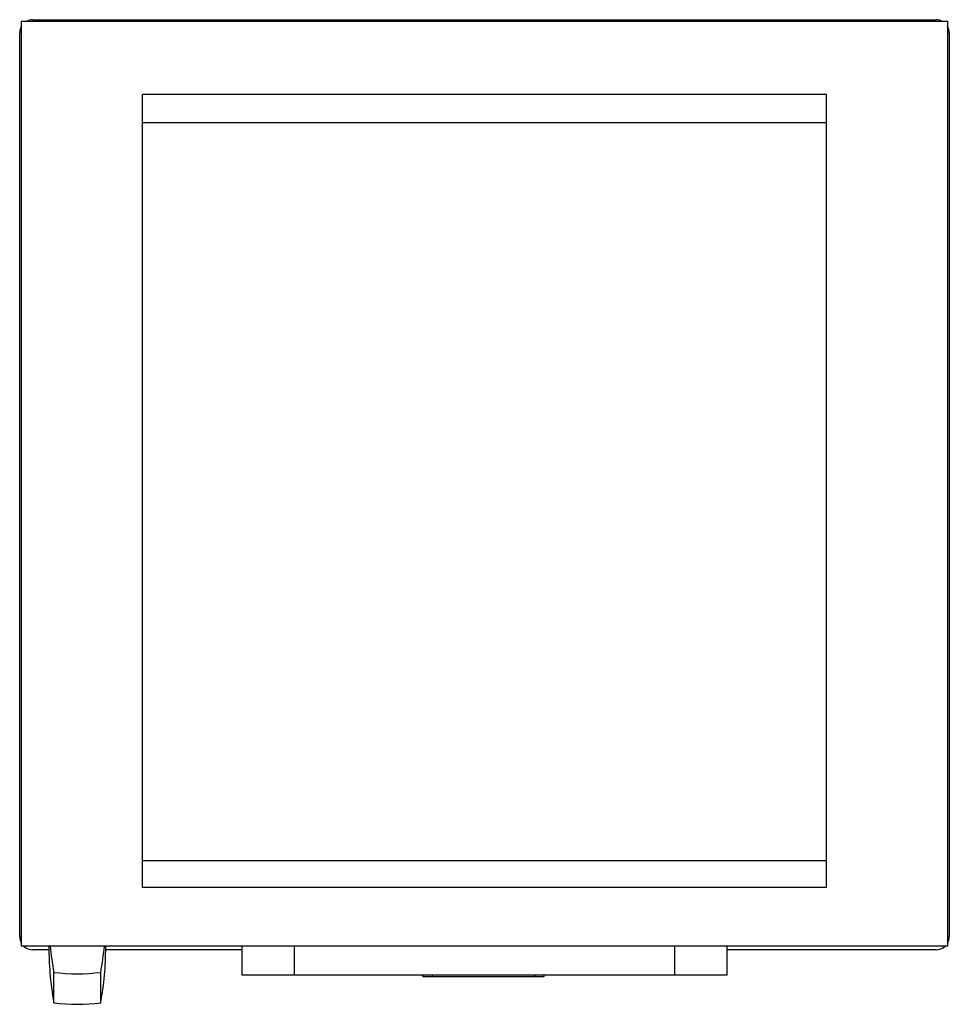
# Model space of a CAD drawing. Header units: millimetres. Extents: x 81 to 686, y 223 to 864.
import ezdxf

# ---------------------------------------------------------------- set-up
doc = ezdxf.new("R2010")
doc.units = ezdxf.units.MM
doc.header["$LTSCALE"] = 70.503412
doc.layers.get('0').update_dxf_attribs({"linetype": 'CONTINUOUS'})

msp = doc.modelspace()

# ---------------------------------------------------------------- linework, layer by layer
at = {"color": 7, "linetype": 'Continuous'}
for p, q in [((82.2, 862.65), (82.2, 261.15)), ((82.2, 862.65), (685.2, 862.65)), ((89.8, 863.65), (677.6, 863.65)), ((685.2, 261.15), (685.2, 862.65)), ((81.2, 267.25), (81.2, 855.05)), ((686.2, 855.05), (686.2, 267.25)), ((161.2, 299.2), (161.2, 815.02)), ((606.2, 815.02), (161.2, 815.02)), ((606.2, 299.2), (606.2, 815.02)), ((606.2, 796.52), (161.2, 796.52)), ((606.2, 316.52), (161.2, 316.52)), ((606.2, 299.2), (161.2, 299.2)), ((685.2, 261.15), (82.2, 261.15)), ((100.25, 258.65), (89.8, 258.65)), ((100.2, 261.15), (100.2, 260.17)), ((225.84, 258.65), (137.16, 258.65)), ((137.2, 260.17), (137.2, 261.15)), ((225.84, 261.15), (225.84, 242.16)), ((259.84, 261.15), (259.84, 242.16)), ((507.56, 242.16), (507.56, 261.15)), ((541.56, 242.16), (541.56, 261.15)), ((677.6, 258.65), (541.56, 258.65)), ((103.47, 224.2), (103.47, 244.02)), ((133.94, 224.2), (133.94, 244.02)), ((507.56, 242.16), (259.84, 242.16)), ((343.5, 242.15), (343.54, 241.15)), ((422.21, 241.15), (343.54, 241.15)), ((349.55, 242.15), (349.54, 241.15)), ((416.19, 242.15), (416.21, 241.15)), ((422.24, 242.15), (422.21, 241.15))]:
    msp.add_line(p, q, dxfattribs=at)
msp.add_lwpolyline([(507.56, 242.16), (425.09, 242.15), (342.31, 242.15), (259.84, 242.16)], dxfattribs=at)
for centre, radius, start, end in [((89.8, 855.05), 8.6, 149.93635, 180), ((89.8, 855.05), 8.6, 90, 120.06673), ((677.6, 855.05), 8.6, 59.93635, 90), ((677.6, 855.05), 8.6, 0, 30.06673), ((89.8, 267.25), 8.6, 180, 210.06673), ((677.6, 267.25), 8.6, 329.93635, 360), ((89.8, 267.25), 8.6, 226.48188, 270), ((302.33, 260.39), 202.13, 180.06323, 184.712), ((296.24, 279.67), 196.04, 185.42165, 190.47782), ((-58.83, 279.67), 196.04, 349.52218, 354.57835), ((-65.34, 260.43), 202.54, 349.69655, 359.92893), ((677.6, 267.25), 8.6, 270, 313.51611), ((302.43, 260.4), 202.23, 184.71129, 190.31157), ((118.7, 365.78), 122.71, 262.86834, 277.13166), ((118.7, 344.03), 120.8, 262.75511, 277.24489)]:
    msp.add_arc(centre, radius, start, end, dxfattribs=at)
for points in [[(259.78, 242.15), (248.47, 242.15), (237.16, 242.16), (225.84, 242.16)], [(541.56, 242.16), (530.25, 242.16), (518.94, 242.15), (507.62, 242.15)]]:
    msp.add_open_spline(points, degree=3, dxfattribs=at)

doc.saveas('drawing.dxf')
